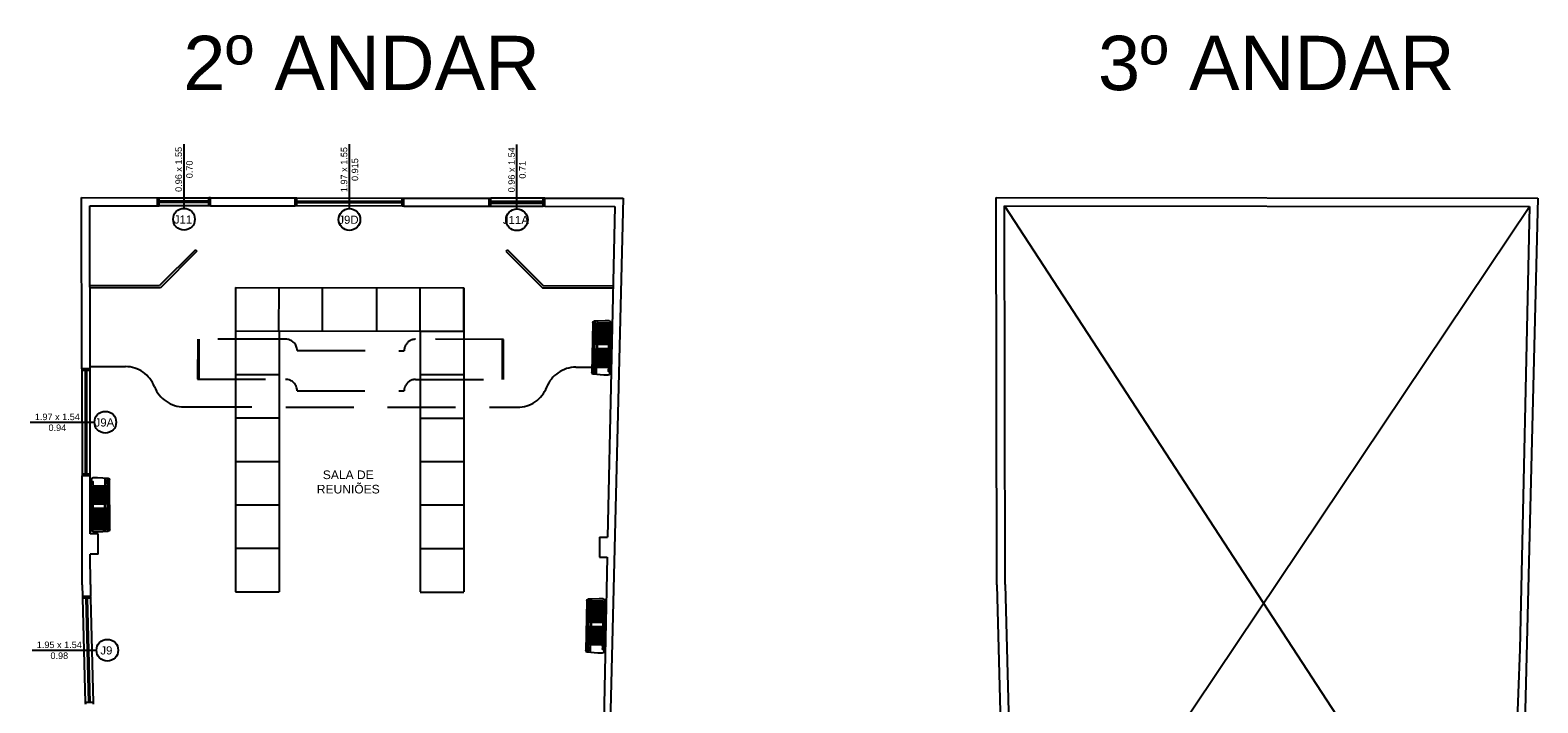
# Model space of a CAD drawing. Header units: inches. Extents: x 352 to 438, y 0 to 186.
# Tile 40 of 40: x 410 to 437, y 173 to 186. Entities that reach past the tile are written whole.
import ezdxf

# ---------------------------------------------------------------- set-up
doc = ezdxf.new("R2010")
doc.units = ezdxf.units.IN
doc.header["$MEASUREMENT"] = 0
doc.linetypes.add('HIDDEN2', pattern=[0.1875, 0.125, -0.0625])
for name, color, linetype in [('TJ-DEMOLIR', 30, 'HIDDEN2'), ('TJ-ESQUADRIA1', 1, 'Continuous'), ('TJ-ESQUADRIA2', 2, 'Continuous'), ('TJ-MARCENARIA', 2, 'Continuous'), ('TJ-PAREDE', 5, 'Continuous'), ('TJ-SPLIT', 142, 'Continuous'), ('TJ-TEXTO01', 1, 'Continuous'), ('TJ-TEXTO02', 2, 'Continuous'), ('TJ-TEXTO03 1PARA100', 3, 'Continuous'), ('TJ-TEXTOESQUADRIA', 200, 'Continuous')]:
    doc.layers.add(name, color=color, linetype=linetype)
doc.styles.add('ARIAL', font='arial.ttf')
doc.styles.get("Standard").update_dxf_attribs({"font": 'arial.ttf'})

# ---------------------------------------------------------------- blocks, each defined once
blk = doc.blocks.new('A$C794E0566')
for p, q in [((0, 0.042, 0), (0, 0.958, 0)), ((0.019, 0.014, 0), (0.019, 0.986, 0)), ((0.225, 1, 0), (0.025, 0.988, 0)), ((0.039, 0.01, 0), (0.039, 0.988, 0)), ((0.08, 0.96, 0), (0.06, 0.945, 0)), ((0.06, 0.896, 0), (0.06, 0.945, 0)), ((0.08, 0.881, 0), (0.06, 0.896, 0)), ((0.08, 0.855, 0), (0.06, 0.84, 0)), ((0.06, 0.531, 0), (0.06, 0.84, 0)), ((0.08, 0.005, 0), (0.08, 0.991, 0)), ((0.309, 0.848, 0), (0.097, 0.848, 0)), ((0.097, 0.848, 0), (0.097, 0.043, 0)), ((0.107, 0.515, 0), (0.107, 0.848, 0)), ((0.13, 0.515, 0), (0.13, 0.848, 0)), ((0.155, 0.515, 0), (0.155, 0.848, 0)), ((0.18, 0.515, 0), (0.18, 0.848, 0)), ((0.205, 0.515, 0), (0.205, 0.848, 0)), ((0.3, 1, 0), (0.225, 1, 0)), ((0.232, 0.515, 0), (0.232, 0.848, 0)), ((0.257, 0.515, 0), (0.257, 0.848, 0)), ((0.282, 0.515, 0), (0.282, 0.848, 0)), ((0.309, 0.848, 0), (0.309, 0.043, 0)), ((0.32, 0.935, 0), (0.358, 0.935, 0)), ((0.32, 0.903, 0), (0.358, 0.903, 0)), ((0.33, 0.03, 0), (0.33, 0.97, 0)), ((0.358, 0.903, 0), (0.358, 0.871, 0)), ((0.309, 0.801, 0), (0.097, 0.801, 0)), ((0.309, 0.755, 0), (0.097, 0.755, 0)), ((0.309, 0.709, 0), (0.097, 0.709, 0)), ((0.309, 0.663, 0), (0.097, 0.663, 0)), ((0.309, 0.616, 0), (0.097, 0.616, 0)), ((0.309, 0.57, 0), (0.097, 0.57, 0)), ((0.08, 0.515, 0), (0.06, 0.531, 0)), ((0.08, 0.441, 0), (0.06, 0.425, 0)), ((0.06, 0.055, 0), (0.06, 0.425, 0)), ((0.309, 0.515, 0), (0.097, 0.515, 0)), ((0.309, 0.435, 0), (0.097, 0.435, 0)), ((0.309, 0.397, 0), (0.097, 0.397, 0)), ((0.309, 0.397, 0), (0.097, 0.397, 0)), ((0.309, 0.359, 0), (0.097, 0.359, 0)), ((0.309, 0.359, 0), (0.097, 0.359, 0)), ((0.309, 0.313, 0), (0.097, 0.313, 0)), ((0.107, 0.043, 0), (0.107, 0.435, 0)), ((0.13, 0.043, 0), (0.13, 0.435, 0)), ((0.155, 0.043, 0), (0.155, 0.435, 0)), ((0.18, 0.043, 0), (0.18, 0.435, 0)), ((0.205, 0.043, 0), (0.205, 0.435, 0)), ((0.232, 0.043, 0), (0.232, 0.435, 0)), ((0.257, 0.043, 0), (0.257, 0.435, 0)), ((0.282, 0.043, 0), (0.282, 0.435, 0)), ((0.225, 0, 0), (0.025, 0.012, 0)), ((0.225, 0, 0), (0.025, 0.012, 0)), ((0.08, 0.04, 0), (0.06, 0.055, 0)), ((0.08, 0.04, 0), (0.06, 0.055, 0)), ((0.309, 0.266, 0), (0.097, 0.266, 0)), ((0.309, 0.266, 0), (0.097, 0.266, 0)), ((0.309, 0.266, 0), (0.097, 0.266, 0)), ((0.309, 0.266, 0), (0.097, 0.266, 0)), ((0.309, 0.22, 0), (0.097, 0.22, 0)), ((0.309, 0.22, 0), (0.097, 0.22, 0)), ((0.309, 0.174, 0), (0.097, 0.174, 0)), ((0.309, 0.174, 0), (0.097, 0.174, 0)), ((0.309, 0.174, 0), (0.097, 0.174, 0)), ((0.309, 0.174, 0), (0.097, 0.174, 0)), ((0.309, 0.128, 0), (0.097, 0.128, 0)), ((0.309, 0.128, 0), (0.097, 0.128, 0)), ((0.309, 0.081, 0), (0.097, 0.081, 0)), ((0.309, 0.081, 0), (0.097, 0.081, 0)), ((0.309, 0.081, 0), (0.097, 0.081, 0)), ((0.309, 0.081, 0), (0.097, 0.081, 0)), ((0.309, 0.043, 0), (0.097, 0.043, 0)), ((0.309, 0.043, 0), (0.097, 0.043, 0)), ((0.3, 0, 0), (0.225, 0, 0)), ((0.3, 0, 0), (0.225, 0, 0))]:
    blk.add_line(p, q)
at = {"lineweight": -3}
blk.add_line((0.318, 0.913, 0), (0.318, 0.913, 0), dxfattribs=at)
for centre, start, end in [((0.03, 0.958, 0), 100, 180), ((0.3, 0.97, 0), 0, 90), ((0.03, 0.042, 0), 180, 260), ((0.03, 0.042, 0), 180, 260), ((0.3, 0.03, 0), 270, 0), ((0.3, 0.03, 0), 270, 0)]:
    blk.add_arc(centre, 0.03, start, end)
blk.add_spline([(0.33, 0.943, 0), (0.31, 0.929, 0), (0.31, 0.897, 0), (0.31, 0.873, 0), (0.302, 0.861, 0)], degree=3, dxfattribs=at)

msp = doc.modelspace()

# ---------------------------------------------------------------- linework, layer by layer
at = {"layer": 'TJ-DEMOLIR', "ltscale": 10}
for p, q in [((412.73, 179.96), (412.729, 179.22)), ((414.35, 179.958), (412.73, 179.96)), ((412.75, 179.96), (412.749, 179.22)), ((418.36, 179.953), (416.74, 179.955)), ((418.339, 179.213), (418.34, 179.953)), ((418.359, 179.213), (418.36, 179.953)), ((414.56, 179.748), (416.53, 179.745)), ((410.748, 179.453), (411.399, 179.452)), ((419.692, 179.441), (420.344, 179.44)), ((412.729, 179.22), (414.349, 179.218)), ((414.559, 179.008), (416.529, 179.005)), ((416.739, 179.215), (418.359, 179.213)), ((412.476, 178.711), (418.614, 178.703))]:
    msp.add_line(p, q, dxfattribs=at)
for centre, radius, start, end in [((414.35, 179.748), 0.21, 359.9259, 89.9259), ((416.74, 179.745), 0.21, 89.9259, 179.9259), ((411.397, 178.874), 0.578, 21.0887, 89.9802), ((419.692, 178.863), 0.578, 89.8717, 158.7631), ((412.477, 179.29), 0.579, 201.0151, 269.8519), ((414.349, 179.008), 0.21, 359.9259, 89.9259), ((416.739, 179.005), 0.21, 89.9259, 179.9259), ((418.614, 179.282), 0.579, 270, 338.8368)]:
    msp.add_arc(centre, radius, start, end, dxfattribs=at)
at = {"layer": 'TJ-ESQUADRIA1'}
for p, q in [((412.023, 182.561), (412.933, 182.56)), ((412.933, 182.41), (412.023, 182.411)), ((414.553, 182.558), (416.493, 182.555)), ((416.493, 182.405), (414.553, 182.408)), ((419.088, 182.552), (418.123, 182.553)), ((418.123, 182.403), (419.088, 182.402)), ((410.598, 179.383), (410.601, 177.473)), ((410.751, 177.473), (410.748, 179.383)), ((410.611, 175.189), (410.661, 173.27)), ((410.811, 173.273), (410.761, 175.193))]:
    msp.add_line(p, q, dxfattribs=at)
at = {"layer": 'TJ-ESQUADRIA2'}
for p, q in [((411.993, 182.561), (412.023, 182.561)), ((411.993, 182.411), (412.023, 182.411)), ((412.023, 182.411), (412.023, 182.561)), ((412.023, 182.501), (412.933, 182.5)), ((412.933, 182.47), (412.023, 182.471)), ((412.933, 182.41), (412.933, 182.56)), ((412.963, 182.56), (412.933, 182.56)), ((412.963, 182.41), (412.933, 182.41)), ((414.523, 182.558), (414.553, 182.558)), ((414.553, 182.408), (414.523, 182.408)), ((414.553, 182.408), (414.553, 182.558)), ((414.553, 182.498), (416.493, 182.495)), ((416.493, 182.465), (414.553, 182.468)), ((416.493, 182.405), (416.493, 182.555)), ((416.493, 182.555), (416.523, 182.555)), ((416.523, 182.405), (416.493, 182.405)), ((418.093, 182.553), (418.123, 182.553)), ((418.093, 182.403), (418.123, 182.403)), ((418.123, 182.403), (418.123, 182.553)), ((419.088, 182.492), (418.123, 182.493)), ((418.123, 182.463), (419.088, 182.462)), ((419.118, 182.552), (419.088, 182.552)), ((419.088, 182.402), (419.088, 182.552)), ((419.118, 182.402), (419.088, 182.402)), ((410.598, 179.413), (410.598, 179.383)), ((410.748, 179.383), (410.598, 179.383)), ((410.658, 179.383), (410.661, 177.473)), ((410.691, 177.473), (410.688, 179.383)), ((410.748, 179.383), (410.748, 179.413)), ((410.751, 177.473), (410.601, 177.473)), ((410.601, 177.473), (410.601, 177.443)), ((410.751, 177.443), (410.751, 177.473)), ((410.61, 175.219), (410.611, 175.189)), ((410.761, 175.193), (410.611, 175.189)), ((410.671, 175.19), (410.721, 173.271)), ((410.751, 173.272), (410.701, 175.191)), ((410.761, 175.193), (410.76, 175.223)), ((410.811, 173.273), (410.661, 173.27)), ((410.661, 173.27), (410.662, 173.24)), ((410.812, 173.243), (410.811, 173.273))]:
    msp.add_line(p, q, dxfattribs=at)
at = {"layer": 'TJ-MARCENARIA', "color": 3}
for p, q in [((412.688, 181.603), (412.029, 180.942)), ((412.716, 181.575), (412.045, 180.902)), ((412.688, 181.603), (412.716, 181.575)), ((418.433, 181.603), (418.404, 181.575)), ((418.404, 181.575), (419.075, 180.902)), ((418.433, 181.603), (419.092, 180.942)), ((412.029, 180.942), (410.744, 180.94)), ((419.092, 180.942), (420.376, 180.94)), ((412.045, 180.902), (410.745, 180.9)), ((419.075, 180.902), (420.375, 180.9))]:
    msp.add_line(p, q, dxfattribs=at)
at = {"layer": 'TJ-MARCENARIA'}
for p, q in [((413.427, 180.909), (417.627, 180.904)), ((413.427, 180.909), (413.427, 175.31)), ((414.226, 180.108), (414.227, 180.908)), ((415.026, 180.107), (415.027, 180.907)), ((416.026, 180.106), (416.027, 180.906)), ((416.826, 180.105), (416.827, 180.905)), ((417.626, 180.104), (417.627, 180.904)), ((417.627, 180.905), (417.627, 175.306)), ((413.427, 180.109), (417.627, 180.104)), ((414.227, 180.108), (414.227, 175.309)), ((416.826, 180.105), (417.626, 180.105)), ((416.827, 180.106), (416.827, 175.306)), ((413.427, 179.309), (414.227, 179.309)), ((416.827, 179.306), (417.627, 179.306)), ((413.427, 178.509), (414.227, 178.509)), ((416.827, 178.506), (417.627, 178.506)), ((413.427, 177.709), (414.227, 177.709)), ((416.827, 177.706), (417.627, 177.706)), ((413.427, 176.909), (414.227, 176.909)), ((416.827, 176.906), (417.627, 176.906)), ((413.427, 176.109), (414.227, 176.109)), ((416.827, 176.106), (417.627, 176.106)), ((413.427, 175.309), (414.227, 175.309)), ((416.827, 175.304), (417.627, 175.304)), ((416.827, 175.304), (417.627, 175.304))]:
    msp.add_line(p, q, dxfattribs=at)
at = {"layer": 'TJ-PAREDE'}
for p, q in [((410.598, 179.413), (410.593, 182.563)), ((410.593, 182.563), (411.993, 182.561)), ((410.743, 182.413), (411.993, 182.411)), ((410.748, 179.413), (410.743, 182.413)), ((411.993, 182.411), (411.993, 182.561)), ((412.963, 182.41), (412.963, 182.56)), ((412.963, 182.56), (414.523, 182.558)), ((412.963, 182.41), (414.523, 182.408)), ((414.523, 182.408), (414.523, 182.558)), ((416.523, 182.555), (418.093, 182.553)), ((416.523, 182.405), (416.523, 182.555)), ((416.523, 182.405), (418.093, 182.403)), ((418.093, 182.403), (418.093, 182.553)), ((419.118, 182.402), (419.118, 182.552)), ((419.118, 182.552), (420.562, 182.55)), ((419.118, 182.402), (420.408, 182.4)), ((420.408, 182.4), (420.276, 176.315)), ((420.562, 182.55), (420.315, 172.501)), ((427.429, 182.563), (437.398, 182.55)), ((427.44, 175.438), (427.429, 182.563)), ((427.579, 182.413), (437.244, 182.4)), ((427.59, 175.44), (427.579, 182.413)), ((437.244, 182.4), (437.067, 174.253)), ((437.398, 182.55), (437.151, 172.501)), ((410.748, 179.413), (410.598, 179.413)), ((410.751, 177.443), (410.601, 177.443)), ((410.604, 175.438), (410.601, 177.443)), ((410.753, 176.373), (410.751, 177.443)), ((410.898, 176.373), (410.753, 176.373)), ((410.898, 175.998), (410.898, 176.373)), ((420.124, 176.315), (420.276, 176.315)), ((420.124, 176.315), (420.124, 175.945)), ((410.754, 175.44), (410.753, 175.998)), ((410.898, 175.998), (410.753, 175.998)), ((420.124, 175.945), (420.268, 175.945)), ((420.268, 175.945), (420.182, 171.815)), ((420.268, 175.945), (420.268, 175.945)), ((420.399, 175.945), (420.4, 175.945)), ((410.604, 175.438), (410.61, 175.219)), ((410.754, 175.44), (410.76, 175.223)), ((427.44, 175.438), (427.559, 170.916)), ((427.59, 175.44), (427.709, 170.919)), ((410.76, 175.223), (410.61, 175.219)), ((437.067, 174.253), (436.472, 158.24))]:
    msp.add_line(p, q, dxfattribs=at)
at = {"layer": 'TJ-TEXTO01'}
for p, q in [((427.579, 182.413), (436.842, 168.215)), ((427.731, 168.215), (437.244, 182.4))]:
    msp.add_line(p, q, dxfattribs=at)
at = {"layer": 'TJ-TEXTOESQUADRIA', "color": 1}
for p, q in [((412.478, 182.363), (412.478, 183.547)), ((415.523, 182.359), (415.523, 183.543)), ((418.605, 182.355), (418.605, 183.539)), ((409.646, 178.428), (410.83, 178.428)), ((409.683, 174.233), (410.867, 174.233))]:
    msp.add_line(p, q, dxfattribs=at)
for centre in [(412.478, 182.163), (415.523, 182.159), (418.605, 182.155), (411.03, 178.428), (411.067, 174.233)]:
    msp.add_circle(centre, 0.2, dxfattribs=at)

# ---------------------------------------------------------------- block references
at = {"layer": 'TJ-SPLIT', "xscale": -1}
for p, rotation in [((420.003, 180.299, 0), 178.8142978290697), ((411.11, 176.41, 0), 0.09336955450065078), ((419.894, 175.183, 0), 178.8142978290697)]:
    msp.add_blockref('A$C794E0566', p, dxfattribs=dict(at, rotation=rotation))

# ---------------------------------------------------------------- texts
at = {"layer": 'TJ-TEXTO02', "char_height": 1, "attachment_point": 1}
for s, insert in [('\\pxqc;2º ANDAR', (411.185, 185.54)), ('\\pxqc;3º ANDAR', (428.021, 185.54))]:
    msp.add_mtext_dynamic_manual_height_columns(s, width=9.1252, gutter_width=1, heights=[0], dxfattribs=dict(at, insert=insert))
at = {"layer": 'TJ-TEXTO03 1PARA100', "insert": (414.558, 177.541), "char_height": 0.15875, "width": 1.88748, "attachment_point": 1, "style": 'ARIAL'}
msp.add_mtext('\\pxqc;SALA DE REUNIÕES', dxfattribs=at)
at = {"layer": 'TJ-TEXTOESQUADRIA', "color": 1, "char_height": 0.12, "attachment_point": 1, "rotation": 90}
for s, insert in [('\\pxqc;0.96 x 1.55\\P0.70', (412.319, 182.529)), ('\\pxqc;1.97 x 1.55\\P0.915', (415.364, 182.525)), ('\\pxqc;0.96 x 1.54\\P0.71', (418.447, 182.521))]:
    msp.add_mtext_dynamic_manual_height_columns(s, width=1.10575, gutter_width=12.5, heights=[0], dxfattribs=dict(at, insert=insert))
at = {"layer": 'TJ-TEXTOESQUADRIA', "color": 202, "char_height": 0.15, "attachment_point": 1}
for s, insert in [('\\pxqc;{\\C107;J11}', (412.337, 182.234)), ('\\pxqc;{\\C107;J9D}', (415.382, 182.23)), ('\\pxqc;{\\C107;J11A}', (418.464, 182.226)), ('\\pxqc;{\\C107;J9A}', (410.89, 178.499)), ('\\pxqc;{\\C107;J9}', (410.926, 174.305))]:
    msp.add_mtext_dynamic_manual_height_columns(s, width=0.24665, gutter_width=12.5, heights=[0], dxfattribs=dict(at, insert=insert))
at = {"layer": 'TJ-TEXTOESQUADRIA', "color": 1, "char_height": 0.12, "attachment_point": 1}
for s, insert in [('\\pxqc;1.97 x 1.54\\P0.94', (409.594, 178.587)), ('\\pxqc;1.95 x 1.54\\P0.98', (409.63, 174.392))]:
    msp.add_mtext_dynamic_manual_height_columns(s, width=1.10575, gutter_width=12.5, heights=[0], dxfattribs=dict(at, insert=insert))

doc.saveas('drawing.dxf')
